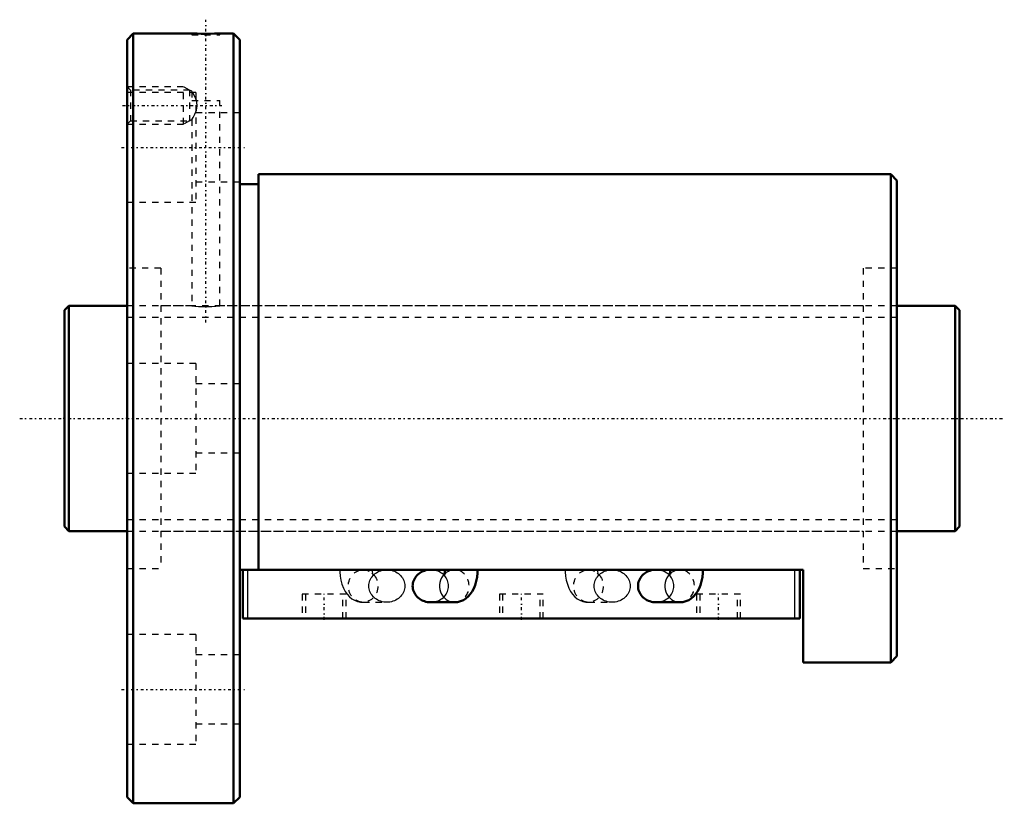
# Model space of a CAD drawing. Header units: millimetres. Extents: x -7 to 150, y -62 to 64.
import ezdxf

# ---------------------------------------------------------------- set-up
doc = ezdxf.new("R2010")
doc.units = ezdxf.units.MM
doc.linetypes.add('Center', pattern=[1.5, 0.45, -0.5, 0.05, -0.5])
doc.linetypes.add('Dashed', pattern=[2, 1, -1])
for name, color, linetype, lineweight in [('2d ConnectionPoints', 7, 'Continuous', 50), ('AM_0', 7, 'Continuous', 50), ('AM_4', 3, 'Continuous', 25), ('AM_5', 3, 'Continuous', 25), ('AM_7', 7, 'Center', 25), ('AM_9', 6, 'Dashed', 25)]:
    doc.layers.add(name, color=color, linetype=linetype, lineweight=lineweight)

# ---------------------------------------------------------------- blocks, each defined once
blk = doc.blocks.new('1_BNF_3612_5RR_Nut_0_in_BNF3612V_5RRG1_143LC0_000_rev_4')
at = {"layer": 'AM_0'}
for p, q in [((11, 61.5), (10, 60.5)), ((20.35, 61.5), (11, 61.5)), ((11, 61.5), (11, -61.5)), ((27, 61.5), (24.82, 61.5)), ((28, 60.5), (27, 61.5)), ((27, 61.5), (27, -61.5)), ((10, 60.5), (10, -60.5)), ((28, 60.5), (28, -60.5)), ((132, 39), (31, 39)), ((31, 39), (31, -24.18)), ((132, 39), (132, -39)), ((133, 38), (132, 39)), ((133, 38), (133, -38)), ((31, 37.4), (28, 37.4)), ((118, -24.18), (28, -24.18)), ((28.5, -31.98), (28.5, -24.18)), ((60.79, -24.18), (58.5, -24.18)), ((96.79, -24.18), (94.5, -24.18)), ((117.5, -31.98), (117.5, -24.18)), ((118, -39), (118, -24.18)), ((58.5, -29.38), (62.29, -29.38)), ((94.5, -29.38), (98.29, -29.38)), ((117.5, -31.98), (28.5, -31.98)), ((118, -39), (132, -39)), ((132, -39), (133, -38)), ((10, -60.5), (11, -61.5)), ((27, -61.5), (28, -60.5)), ((11, -61.5), (27, -61.5))]:
    blk.add_line(p, q, dxfattribs=at)
for points in [[(24.85, 61.5), (24.79, 61.5), (24.5, 61.49), (23.99, 61.47), (23.32, 61.46), (22.58, 61.46), (21.84, 61.46), (21.18, 61.48), (20.68, 61.49), (20.4, 61.5), (20.35, 61.5)], [(58.5, -24.18), (58.25, -24.19), (58, -24.22), (57.76, -24.27), (57.52, -24.34), (57.29, -24.42), (57.06, -24.53), (56.85, -24.65), (56.65, -24.79), (56.47, -24.94), (56.3, -25.11), (56.15, -25.29), (56.01, -25.48), (55.9, -25.68), (55.8, -25.89), (55.73, -26.11), (55.67, -26.33), (55.64, -26.55), (55.63, -26.78)], [(60.79, -24.18), (60.79, -24.32), (60.76, -24.59), (60.73, -24.82), (60.69, -24.95), (60.67, -25.01), (60.67, -25.01)], [(62.29, -29.38), (62.79, -29.34), (63.28, -29.22), (63.73, -29.02), (64.14, -28.77), (64.51, -28.46), (64.84, -28.1), (65.13, -27.68), (65.39, -27.19), (65.61, -26.63), (65.79, -26), (65.91, -25.35), (65.97, -24.7), (65.99, -24.18)], [(94.5, -24.18), (94.25, -24.19), (94, -24.22), (93.76, -24.27), (93.52, -24.34), (93.29, -24.42), (93.06, -24.53), (92.85, -24.65), (92.65, -24.79), (92.47, -24.94), (92.3, -25.11), (92.15, -25.29), (92.01, -25.48), (91.9, -25.68), (91.8, -25.89), (91.73, -26.11), (91.67, -26.33), (91.64, -26.55), (91.63, -26.78)], [(96.79, -24.18), (96.79, -24.32), (96.76, -24.59), (96.73, -24.82), (96.69, -24.95), (96.67, -25.01), (96.67, -25.01)], [(98.29, -29.38), (98.79, -29.34), (99.28, -29.22), (99.73, -29.02), (100.14, -28.77), (100.51, -28.46), (100.84, -28.1), (101.13, -27.68), (101.39, -27.19), (101.61, -26.63), (101.79, -26), (101.91, -25.35), (101.97, -24.7), (101.99, -24.18)], [(55.63, -26.78), (55.64, -27.01), (55.67, -27.23), (55.73, -27.45), (55.8, -27.67), (55.9, -27.88), (56.01, -28.08), (56.15, -28.27), (56.3, -28.45), (56.47, -28.62), (56.65, -28.77), (56.85, -28.91), (57.06, -29.03), (57.29, -29.14), (57.52, -29.22), (57.76, -29.29), (58, -29.34), (58.25, -29.37), (58.5, -29.38)], [(91.63, -26.78), (91.64, -27.01), (91.67, -27.23), (91.73, -27.45), (91.8, -27.67), (91.9, -27.88), (92.01, -28.08), (92.15, -28.27), (92.3, -28.45), (92.47, -28.62), (92.65, -28.77), (92.85, -28.91), (93.06, -29.03), (93.29, -29.14), (93.52, -29.22), (93.76, -29.29), (94, -29.34), (94.25, -29.37), (94.5, -29.38)]]:
    blk.add_lwpolyline(points, dxfattribs=at)
at = {"layer": 'AM_4'}
for p, q in [((29.3, -31.98), (29.3, -24.18)), ((116.7, -31.98), (116.7, -24.18))]:
    blk.add_line(p, q, dxfattribs=at)
for centre in [(62.29, -26.78), (98.29, -26.78)]:
    blk.add_ellipse(centre, major_axis=(0, 2.6), ratio=0.906308, start_param=0.745713, end_param=3.142364, dxfattribs=at)
at = {"layer": 'AM_5', "linetype": 'Dashed'}
for p, q in [((10, 53), (19, 53)), ((19, 47), (19, 53)), ((20, 52.46), (19, 53)), ((20, 47.54), (19, 47)), ((10, 47), (19, 47))]:
    blk.add_line(p, q, dxfattribs=at)
at = {"layer": 'AM_7'}
for p, q in [((22.6, 15.3), (22.6, 63.7)), ((9.28, 50), (25.12, 50)), ((9.1, 43.3), (28.9, 43.3)), ((41.5, -32.17), (41.5, -27.89)), ((73, -32.17), (73, -27.89)), ((104.5, -32.17), (104.5, -27.89)), ((9.1, -43.3), (28.9, -43.3))]:
    blk.add_line(p, q, dxfattribs=at)
at = {"layer": 'AM_9'}
for p, q in [((20.35, 61.5), (20.35, 61.3)), ((24.85, 61.3), (24.85, 61.5)), ((20.35, 61.3), (24.85, 61.3)), ((10.54, 52.46), (10, 53)), ((21, 52.05), (10, 52.05)), ((20, 52.46), (10.54, 52.46)), ((10.54, 52.46), (10.54, 47.54)), ((20, 52.46), (20, 47.54)), ((20.36, 52.26), (20, 52.46)), ((20.35, 52.25), (20.35, 50.8)), ((21, 52.05), (21, 34.55)), ((20.35, 50.8), (24.85, 50.8)), ((24.85, 18), (24.85, 50.8)), ((28, 48.8), (21, 48.8)), ((10, 47), (10.54, 47.54)), ((10.54, 47.54), (20, 47.54)), ((20, 47.54), (20.36, 47.74)), ((20.35, 47.75), (20.35, 18)), ((21, 37.8), (28, 37.8)), ((10, 34.55), (21, 34.55)), ((15.4, 24), (10, 24)), ((15.4, 24), (15.4, -24)), ((127.6, 24), (127.6, -24)), ((133, 24), (127.6, 24)), ((20.35, 18), (15.4, 18)), ((127.6, 18), (24.82, 18)), ((21, 8.75), (10, 8.75)), ((21, 8.75), (21, -8.75)), ((28, 5.5), (21, 5.5)), ((21, -5.5), (28, -5.5)), ((10, -8.75), (21, -8.75)), ((15.4, -18), (127.6, -18)), ((10, -24), (15.4, -24)), ((51.5, -24.18), (47.71, -24.18)), ((62.29, -24.18), (60.79, -24.18)), ((62.2, -24.18), (62.29, -24.18)), ((87.5, -24.18), (83.71, -24.18)), ((98.29, -24.18), (96.79, -24.18)), ((98.2, -24.18), (98.29, -24.18)), ((127.6, -24), (133, -24)), ((45, -28.08), (38, -28.08)), ((38, -28.08), (38, -31.98)), ((38.5, -28.08), (38.5, -31.98)), ((44.5, -31.98), (44.5, -28.08)), ((45, -31.98), (45, -28.08)), ((76.5, -28.08), (69.5, -28.08)), ((69.5, -28.08), (69.5, -31.98)), ((70, -28.08), (70, -31.98)), ((76, -31.98), (76, -28.08)), ((76.5, -31.98), (76.5, -28.08)), ((108, -28.08), (101, -28.08)), ((101, -28.08), (101, -31.98)), ((101.5, -28.08), (101.5, -31.98)), ((107.5, -31.98), (107.5, -28.08)), ((108, -31.98), (108, -28.08)), ((47.71, -29.38), (51.5, -29.38)), ((83.71, -29.38), (87.5, -29.38)), ((21, -34.55), (10, -34.55)), ((21, -34.55), (21, -52.05)), ((28, -37.8), (21, -37.8)), ((21, -48.8), (28, -48.8)), ((10, -52.05), (21, -52.05))]:
    blk.add_line(p, q, dxfattribs=at)
for points in [[(21.09, 50.8), (20.89, 51.31), (20.58, 51.9), (20.42, 52.15), (20.35, 52.26), (20.35, 52.26)], [(20.35, 47.74), (20.35, 47.74), (20.41, 47.83), (20.57, 48.09), (20.84, 48.59), (21.1, 49.24), (21.22, 49.9), (21.15, 50.58), (21.09, 50.8)], [(20.35, 18), (20.48, 17.98), (20.84, 17.95), (21.4, 17.9), (22.1, 17.87), (22.85, 17.86), (23.57, 17.89), (24.19, 17.93), (24.63, 17.97), (24.84, 18), (24.85, 18)], [(44.01, -24.18), (44.02, -24.54), (44.07, -25.19), (44.18, -25.84), (44.34, -26.48), (44.58, -27.12), (44.85, -27.65), (45.17, -28.1), (45.52, -28.49), (45.91, -28.81), (46.34, -29.06), (46.8, -29.24), (47.28, -29.35), (47.71, -29.38)], [(47.71, -24.18), (48.12, -24.22), (48.45, -24.31)], [(48.45, -24.31), (48.5, -24.33), (48.51, -24.34)], [(48.64, -26.78), (48.65, -26.55), (48.68, -26.33), (48.73, -26.11), (48.81, -25.89), (48.9, -25.68), (49.02, -25.48), (49.15, -25.29), (49.31, -25.11), (49.47, -24.94), (49.66, -24.79), (49.86, -24.65), (50.07, -24.53), (50.29, -24.42), (50.52, -24.34), (50.76, -24.27), (51, -24.22), (51.25, -24.19), (51.5, -24.18)], [(49.13, -24.75), (49.21, -24.84), (49.3, -24.95), (49.33, -25.01), (49.33, -25.01)], [(49.33, -25.01), (49.32, -24.99), (49.29, -24.9), (49.26, -24.75), (49.23, -24.53), (49.21, -24.27), (49.21, -24.18)], [(51.5, -24.18), (51.75, -24.19), (52, -24.22), (52.24, -24.27), (52.48, -24.34), (52.71, -24.42), (52.94, -24.53), (53.15, -24.65), (53.35, -24.79), (53.53, -24.94), (53.7, -25.11), (53.85, -25.29), (53.99, -25.48), (54.1, -25.68), (54.2, -25.89), (54.27, -26.11), (54.33, -26.33), (54.36, -26.55), (54.37, -26.78), (54.36, -27.01), (54.33, -27.23), (54.27, -27.45), (54.2, -27.67), (54.1, -27.88), (53.99, -28.08), (53.85, -28.27), (53.7, -28.45), (53.53, -28.62), (53.35, -28.77), (53.15, -28.91), (52.94, -29.03), (52.71, -29.14), (52.48, -29.22), (52.24, -29.29), (52, -29.34), (51.75, -29.37), (51.5, -29.38)], [(58.5, -29.38), (58.75, -29.37), (59, -29.34), (59.24, -29.29), (59.48, -29.22), (59.71, -29.14), (59.93, -29.03), (60.14, -28.91), (60.34, -28.77), (60.53, -28.62), (60.69, -28.45), (60.85, -28.27), (60.98, -28.08), (61.1, -27.88), (61.19, -27.67), (61.27, -27.45), (61.32, -27.23), (61.35, -27.01), (61.36, -26.78), (61.35, -26.55), (61.32, -26.33), (61.27, -26.11), (61.19, -25.89), (61.1, -25.68), (60.98, -25.48), (60.85, -25.29), (60.69, -25.11), (60.53, -24.94), (60.34, -24.79), (60.14, -24.65), (59.93, -24.53), (59.71, -24.42), (59.48, -24.34), (59.24, -24.27), (59, -24.22), (58.75, -24.19), (58.5, -24.18)], [(60.67, -25.01), (60.68, -24.99), (60.73, -24.91), (60.85, -24.77), (61.05, -24.59), (61.33, -24.41), (61.5, -24.33)], [(61.5, -24.33), (61.69, -24.27), (62.09, -24.19), (62.2, -24.18)], [(80.01, -24.18), (80.02, -24.54), (80.07, -25.19), (80.18, -25.84), (80.34, -26.48), (80.58, -27.12), (80.85, -27.65), (81.17, -28.1), (81.52, -28.49), (81.91, -28.81), (82.34, -29.06), (82.8, -29.24), (83.28, -29.35), (83.71, -29.38)], [(83.71, -24.18), (84.12, -24.22), (84.45, -24.31)], [(84.45, -24.31), (84.5, -24.33), (84.51, -24.34)], [(84.64, -26.78), (84.65, -26.55), (84.68, -26.33), (84.73, -26.11), (84.81, -25.89), (84.9, -25.68), (85.02, -25.48), (85.15, -25.29), (85.31, -25.11), (85.47, -24.94), (85.66, -24.79), (85.86, -24.65), (86.07, -24.53), (86.29, -24.42), (86.52, -24.34), (86.76, -24.27), (87, -24.22), (87.25, -24.19), (87.5, -24.18)], [(85.13, -24.75), (85.21, -24.84), (85.3, -24.95), (85.33, -25.01), (85.33, -25.01)], [(85.33, -25.01), (85.32, -24.99), (85.29, -24.9), (85.26, -24.75), (85.23, -24.53), (85.21, -24.27), (85.21, -24.18)], [(87.5, -24.18), (87.75, -24.19), (88, -24.22), (88.24, -24.27), (88.48, -24.34), (88.71, -24.42), (88.94, -24.53), (89.15, -24.65), (89.35, -24.79), (89.53, -24.94), (89.7, -25.11), (89.85, -25.29), (89.99, -25.48), (90.1, -25.68), (90.2, -25.89), (90.27, -26.11), (90.33, -26.33), (90.36, -26.55), (90.37, -26.78), (90.36, -27.01), (90.33, -27.23), (90.27, -27.45), (90.2, -27.67), (90.1, -27.88), (89.99, -28.08), (89.85, -28.27), (89.7, -28.45), (89.53, -28.62), (89.35, -28.77), (89.15, -28.91), (88.94, -29.03), (88.71, -29.14), (88.48, -29.22), (88.24, -29.29), (88, -29.34), (87.75, -29.37), (87.5, -29.38)], [(94.5, -29.38), (94.75, -29.37), (95, -29.34), (95.24, -29.29), (95.48, -29.22), (95.71, -29.14), (95.93, -29.03), (96.14, -28.91), (96.34, -28.77), (96.53, -28.62), (96.69, -28.45), (96.85, -28.27), (96.98, -28.08), (97.1, -27.88), (97.19, -27.67), (97.27, -27.45), (97.32, -27.23), (97.35, -27.01), (97.36, -26.78), (97.35, -26.55), (97.32, -26.33), (97.27, -26.11), (97.19, -25.89), (97.1, -25.68), (96.98, -25.48), (96.85, -25.29), (96.69, -25.11), (96.53, -24.94), (96.34, -24.79), (96.14, -24.65), (95.93, -24.53), (95.71, -24.42), (95.48, -24.34), (95.24, -24.27), (95, -24.22), (94.75, -24.19), (94.5, -24.18)], [(96.67, -25.01), (96.68, -24.99), (96.73, -24.91), (96.85, -24.77), (97.05, -24.59), (97.33, -24.41), (97.5, -24.33)], [(97.5, -24.33), (97.69, -24.27), (98.09, -24.19), (98.2, -24.18)], [(51.5, -29.38), (51.25, -29.37), (51, -29.34), (50.76, -29.29), (50.52, -29.22), (50.29, -29.14), (50.07, -29.03), (49.86, -28.91), (49.66, -28.77), (49.47, -28.62), (49.31, -28.45), (49.15, -28.27), (49.02, -28.08), (48.9, -27.88), (48.81, -27.67), (48.73, -27.45), (48.68, -27.23), (48.65, -27.01), (48.64, -26.78)], [(87.5, -29.38), (87.25, -29.37), (87, -29.34), (86.76, -29.29), (86.52, -29.22), (86.29, -29.14), (86.07, -29.03), (85.86, -28.91), (85.66, -28.77), (85.47, -28.62), (85.31, -28.45), (85.15, -28.27), (85.02, -28.08), (84.9, -27.88), (84.81, -27.67), (84.73, -27.45), (84.68, -27.23), (84.65, -27.01), (84.64, -26.78)]]:
    blk.add_lwpolyline(points, dxfattribs=at)
for centre in [(47.71, -26.78), (83.71, -26.78)]:
    blk.add_ellipse(centre, major_axis=(0, 2.6), ratio=0.906308, dxfattribs=at)
for centre, start_param, end_param in [((62.29, -26.78), 0.688029, 0.745713), ((62.29, -26.78), 3.142364, 6.696682), ((98.29, -26.78), 0.688029, 0.745713), ((98.29, -26.78), 3.142364, 6.696682)]:
    blk.add_ellipse(centre, major_axis=(0, 2.6), ratio=0.906308, start_param=start_param, end_param=end_param, dxfattribs=at)
blk = doc.blocks.new('2_BNF_3612_5RR000_Shaft_0_in_BNF3612V_5RRG1_143LC0_000_rev_4')
at = {"layer": 'AM_0'}
for p, q in [((0.7, 18), (0, 17.3)), ((10, 18), (0.7, 18)), ((0.7, 18), (0.7, -18)), ((142.3, 18), (133, 18)), ((143, 17.3), (142.3, 18)), ((142.3, 18), (142.3, -18)), ((0, 17.3), (0, -17.3)), ((143, 17.3), (143, -17.3)), ((0, -17.3), (0.7, -18)), ((142.3, -18), (143, -17.3)), ((0.7, -18), (10, -18)), ((133, -18), (142.3, -18))]:
    blk.add_line(p, q, dxfattribs=at)
at = {"layer": 'AM_5', "linetype": 'Dashed'}
for p, q in [((10, 16.1595), (133, 16.1595)), ((10, -16.1595), (133, -16.1595))]:
    blk.add_line(p, q, dxfattribs=at)
at = {"layer": 'AM_7'}
blk.add_line((-7.15, 0), (150.15, 0), dxfattribs=at)
at = {"layer": 'AM_9'}
for p, q in [((133, 18), (10, 18)), ((10, -18), (133, -18))]:
    blk.add_line(p, q, dxfattribs=at)

msp = doc.modelspace()

# ---------------------------------------------------------------- linework, layer by layer
at = {"layer": '2d ConnectionPoints'}
for p in [(0, 0), (10, 0)]:
    msp.add_point(p, dxfattribs=at)

# ---------------------------------------------------------------- block references
for name in ['1_BNF_3612_5RR_Nut_0_in_BNF3612V_5RRG1_143LC0_000_rev_4', '2_BNF_3612_5RR000_Shaft_0_in_BNF3612V_5RRG1_143LC0_000_rev_4']:
    msp.add_blockref(name, (0, 0))

doc.saveas('drawing.dxf')
